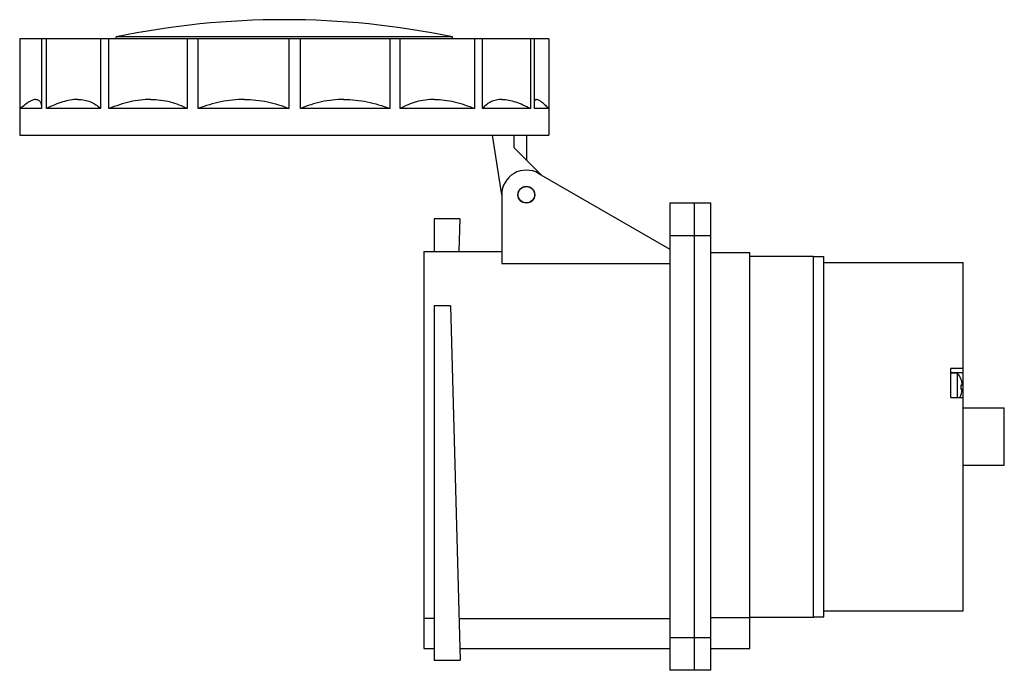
# Model space of a CAD drawing. Header units: millimetres. Extents: x 534 to 774, y 126 to 285.
import ezdxf

# ---------------------------------------------------------------- set-up
doc = ezdxf.new("R2010")
doc.units = ezdxf.units.MM
doc.header["$LTSCALE"] = 30.734
doc.layers.get('0').update_dxf_attribs({"linetype": 'CONTINUOUS'})

msp = doc.modelspace()

# ---------------------------------------------------------------- linework, layer by layer
at = {"color": 7, "linetype": 'Continuous'}
for p, q in [((533.66, 279.86), (533.66, 262.86)), ((662.64, 279.86), (533.66, 279.86)), ((533.77, 262.86), (533.77, 279.86)), ((539, 279.86), (539, 262.86)), ((540.18, 262.86), (540.18, 279.86)), ((553.34, 279.86), (553.34, 262.86)), ((555.41, 262.86), (555.41, 279.86)), ((557.15, 279.86), (557.15, 280.36)), ((639.15, 280.36), (557.15, 280.36)), ((574.51, 279.86), (574.51, 262.86)), ((577.15, 262.86), (577.15, 279.86)), ((599.28, 279.86), (599.28, 262.86)), ((602.09, 262.86), (602.09, 279.86)), ((623.87, 279.86), (623.87, 262.86)), ((626.43, 262.86), (626.43, 279.86)), ((639.15, 279.86), (639.15, 280.36)), ((644.55, 279.86), (644.55, 262.86)), ((646.46, 262.86), (646.46, 279.86)), ((658.16, 279.86), (658.16, 262.86)), ((659.14, 262.86), (659.14, 279.86)), ((662.64, 279.86), (662.64, 262.86)), ((533.65, 262.86), (533.65, 256.36)), ((539, 262.86), (533.77, 262.86)), ((553.34, 262.86), (540.18, 262.86)), ((574.51, 262.86), (555.41, 262.86)), ((599.28, 262.86), (577.15, 262.86)), ((623.87, 262.86), (602.09, 262.86)), ((644.55, 262.86), (626.43, 262.86)), ((658.16, 262.86), (646.46, 262.86)), ((662.65, 262.86), (659.14, 262.86)), ((662.2, 263.3), (662.65, 262.86)), ((662.65, 262.86), (662.65, 256.36)), ((533.65, 256.36), (662.65, 256.36)), ((651.15, 241.86), (648.91, 256.36)), ((654.15, 253.34), (654.15, 256.36)), ((657.15, 256.36), (657.15, 250.34)), ((654.15, 253.34), (660.84, 246.66)), ((660.15, 247.05), (692.15, 228.58)), ((651.15, 241.86), (651.15, 225.08)), ((692.15, 239.86), (692.15, 125.86)), ((692.15, 239.86), (702.15, 239.86)), ((698.15, 125.86), (698.15, 239.86)), ((702.15, 125.86), (702.15, 239.86)), ((634.65, 235.96), (634.65, 228.01)), ((640.95, 235.96), (634.65, 235.96)), ((640.95, 235.96), (640.73, 228.01)), ((702.15, 231.86), (692.15, 231.86)), ((632.15, 228.01), (632.15, 131.21)), ((632.15, 228.01), (651.15, 228.01)), ((702.15, 227.76), (711.65, 227.76)), ((711.65, 131.21), (711.65, 227.76)), ((711.65, 226.86), (727.15, 226.86)), ((727.15, 138.86), (727.15, 226.86)), ((727.15, 226.83), (729.65, 226.83)), ((729.65, 138.88), (729.65, 226.83)), ((651.15, 225.08), (692.15, 225.08)), ((729.65, 225.36), (763.65, 225.36)), ((763.65, 140.36), (763.65, 225.36)), ((634.65, 214.74), (634.65, 128.36)), ((638.63, 214.74), (634.65, 214.74)), ((638.63, 214.74), (640.99, 128.36)), ((763.65, 199.51), (760.65, 199.51)), ((760.65, 192.37), (760.65, 199.51)), ((760.65, 198.47), (763.65, 198.47)), ((760.65, 198.41), (762.05, 198.41)), ((762.05, 198.37), (762.05, 198.41)), ((762.05, 198.37), (762.28, 198.37)), ((762.28, 192.37), (762.28, 198.37)), ((763.41, 195.41), (763.02, 195.38)), ((763.02, 195.38), (763.02, 194.44)), ((763.02, 194.44), (763.41, 194.41)), ((760.65, 192.37), (763.65, 192.37)), ((763.65, 189.86), (773.65, 189.86)), ((773.65, 175.86), (773.65, 189.86)), ((763.65, 175.86), (773.65, 175.86)), ((729.65, 140.36), (763.65, 140.36)), ((634.65, 138.46), (632.15, 138.46)), ((640.71, 138.46), (692.15, 138.46)), ((702.15, 138.72), (711.65, 138.72)), ((711.65, 138.86), (727.15, 138.86)), ((727.15, 138.88), (729.65, 138.88)), ((692.15, 133.86), (702.15, 133.86)), ((632.15, 131.21), (634.65, 131.21)), ((640.91, 131.21), (692.15, 131.21)), ((702.15, 131.21), (711.65, 131.21)), ((634.65, 128.36), (640.99, 128.36)), ((702.15, 125.86), (692.15, 125.86))]:
    msp.add_line(p, q, dxfattribs=at)
for radius in [2.05, 2]:
    msp.add_circle((657.15, 241.86), radius, dxfattribs=at)
for centre, radius, start, end in [((598.15, 82.56), 202, 78.2893, 101.7107), ((657.15, 241.86), 6, 60, 180), ((757.65, 194.91), 5.78, 4.934, 36.8334), ((757.65, 194.91), 5.78, 333.9952, 355.066)]:
    msp.add_arc(centre, radius, start, end, dxfattribs=at)
for points, knots in [([(537.62, 265.11), (537.36, 265.11), (536.78, 264.96), (535.88, 264.49), (534.85, 263.77), (534.15, 263.18), (533.77, 262.86)], [0, 0, 0, 0, 0.170273, 0.392948, 0.67085, 1, 1, 1, 1]), ([(537.62, 265.11), (537.73, 265.11), (537.93, 265.08), (538.22, 264.97), (538.46, 264.77), (538.66, 264.51), (538.8, 264.18), (538.95, 263.63), (538.99, 263.17), (539, 262.86)], [0, 0, 0, 0, 0.108471, 0.209593, 0.31094, 0.419594, 0.540683, 0.677143, 1, 1, 1, 1]), ([(547.79, 265.11), (546.56, 265.11), (544.64, 264.74), (542.14, 263.81), (540.84, 263.2), (540.18, 262.86)], [0, 0, 0, 0, 0.461422, 0.721797, 1, 1, 1, 1]), ([(547.79, 265.11), (548.34, 265.11), (549.4, 265.02), (550.9, 264.57), (552.23, 263.85), (552.99, 263.21), (553.34, 262.86)], [0, 0, 0, 0, 0.266348, 0.516861, 0.759075, 1, 1, 1, 1]), ([(565.63, 265.11), (563.93, 265.11), (560.42, 264.66), (557.08, 263.54), (555.41, 262.86)], [0, 0, 0, 0, 0.485468, 1, 1, 1, 1]), ([(565.63, 265.11), (567.21, 265.11), (570.31, 264.73), (573.2, 263.57), (574.51, 262.86)], [0, 0, 0, 0, 0.514967, 1, 1, 1, 1]), ([(588.41, 265.11), (586.5, 265.11), (582.64, 264.69), (578.95, 263.56), (577.15, 262.86)], [0, 0, 0, 0, 0.498664, 1, 1, 1, 1]), ([(588.41, 265.11), (590.3, 265.11), (594.02, 264.71), (597.59, 263.57), (599.28, 262.86)], [0, 0, 0, 0, 0.506615, 1, 1, 1, 1]), ([(612.68, 265.11), (610.84, 265.11), (607.2, 264.72), (603.73, 263.57), (602.09, 262.86)], [0, 0, 0, 0, 0.508413, 1, 1, 1, 1]), ([(612.68, 265.11), (614.58, 265.11), (618.41, 264.69), (622.08, 263.56), (623.87, 262.86)], [0, 0, 0, 0, 0.49642, 1, 1, 1, 1]), ([(634.74, 265.11), (633.24, 265.11), (630.33, 264.74), (627.63, 263.57), (626.43, 262.86)], [0, 0, 0, 0, 0.516312, 1, 1, 1, 1]), ([(634.74, 265.11), (636.37, 265.11), (639.74, 264.65), (642.94, 263.54), (644.55, 262.86)], [0, 0, 0, 0, 0.48198, 1, 1, 1, 1]), ([(651.23, 265.11), (650.75, 265.11), (649.81, 265.02), (648.5, 264.57), (647.37, 263.84), (646.74, 263.2), (646.46, 262.86)], [0, 0, 0, 0, 0.265268, 0.513444, 0.755218, 1, 1, 1, 1]), ([(651.23, 265.11), (652.34, 265.11), (654.09, 264.73), (656.36, 263.81), (657.55, 263.2), (658.16, 262.86)], [0, 0, 0, 0, 0.453572, 0.715909, 1, 1, 1, 1]), ([(659.63, 265.11), (659.57, 265.11), (659.46, 265.09), (659.24, 264.97), (659.15, 264.79), (659.11, 264.67)], [0, 0, 0, 0, 0.246043, 0.47692, 1, 1, 1, 1]), ([(659.63, 265.11), (659.8, 265.11), (660.18, 264.98), (660.76, 264.61), (661.46, 264.03), (661.94, 263.57), (662.2, 263.3)], [0, 0, 0, 0, 0.151348, 0.367217, 0.651403, 1, 1, 1, 1])]:
    msp.add_open_spline(points, degree=3, knots=knots, dxfattribs=at)

doc.saveas('drawing.dxf')
